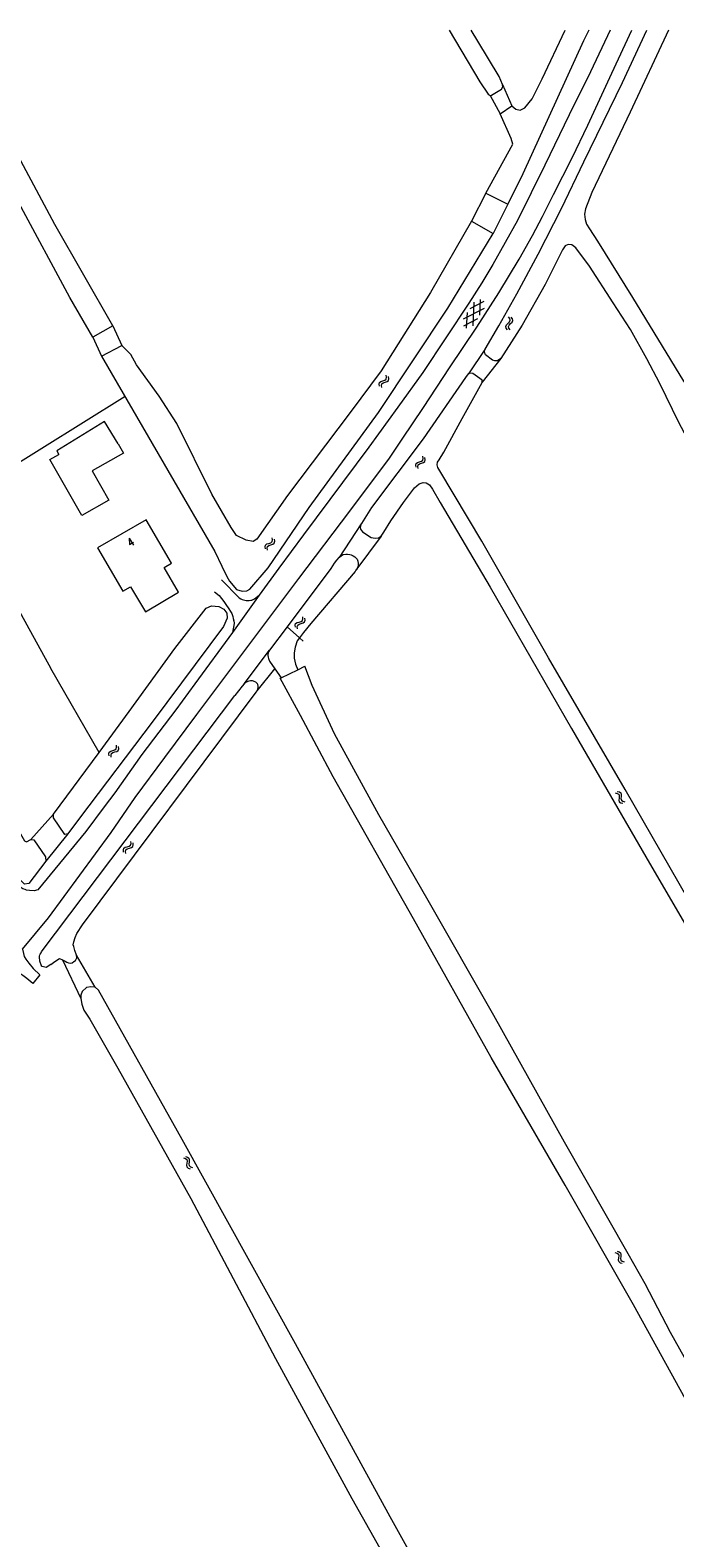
# Model space of a CAD drawing. Header units: metres. Extents: x 189705 to 199106, y 581686 to 588448.
# Tile 131 of 256: x 192796 to 192921, y 588156 to 588448. Entities that reach past the tile are written whole.
import ezdxf

# ---------------------------------------------------------------- set-up
doc = ezdxf.new("R2010")
doc.units = ezdxf.units.M
doc.layers.add('B-WA-OG-GBKN-G', color=7, linetype='Continuous', lineweight=18)
doc.styles.add('Style-STANDARD', font='STANDARD.shx')

msp = doc.modelspace()

# ---------------------------------------------------------------- linework, layer by layer
at = {"layer": 'B-WA-OG-GBKN-G'}
for p, q in [((192883.598, 588392.904), (192883.75, 588395.952)), ((192884.444, 588394.215), (192880.354, 588392.118)), ((192881.046, 588390.377), (192881.197, 588393.424)), ((192884.382, 588395.544), (192881.666, 588394.15)), ((192882.284, 588390.87), (192882.512, 588395.462)), ((192883.128, 588392.177), (192880.413, 588390.786)), ((192888.638, 588390.742), (192888.775, 588391.052)), ((192888.721, 588390.425), (192888.638, 588390.742)), ((192888.959, 588390.095), (192888.721, 588390.425)), ((192888.775, 588391.052), (192889.064, 588391.338)), ((192889.064, 588391.338), (192889.353, 588391.627)), ((192889.137, 588390.702), (192889.268, 588391)), ((192889.218, 588390.383), (192889.137, 588390.702)), ((192889.407, 588392.253), (192889.169, 588392.586)), ((192889.454, 588390.051), (192889.218, 588390.383)), ((192889.268, 588391), (192889.559, 588391.297)), ((192889.353, 588391.627), (192889.488, 588391.927)), ((192889.488, 588391.927), (192889.407, 588392.253)), ((192889.559, 588391.297), (192889.85, 588391.583)), ((192889.902, 588392.21), (192889.664, 588392.542)), ((192889.85, 588391.583), (192889.985, 588391.883)), ((192889.985, 588391.883), (192889.902, 588392.21)), ((192865.541, 588380.868), (192865.478, 588381.272)), ((192864.107, 588379.542), (192864.176, 588379.862)), ((192864.172, 588379.14), (192864.107, 588379.542)), ((192864.176, 588379.862), (192864.437, 588380.078)), ((192864.437, 588380.078), (192864.824, 588380.204)), ((192864.533, 588379.281), (192864.604, 588379.602)), ((192864.595, 588378.879), (192864.533, 588379.281)), ((192864.604, 588379.602), (192864.855, 588379.81)), ((192864.824, 588380.204), (192865.211, 588380.332)), ((192864.855, 588379.81), (192865.247, 588379.945)), ((192865.211, 588380.332), (192865.467, 588380.539)), ((192865.247, 588379.945), (192865.636, 588380.07)), ((192865.467, 588380.539), (192865.541, 588380.868)), ((192865.636, 588380.07), (192865.891, 588380.277)), ((192865.891, 588380.277), (192865.964, 588380.607)), ((192865.964, 588380.607), (192865.9, 588381.011)), ((192871.186, 588363.826), (192871.253, 588364.146)), ((192871.253, 588363.424), (192871.186, 588363.826)), ((192871.253, 588364.146), (192871.513, 588364.363)), ((192871.513, 588364.363), (192871.899, 588364.491)), ((192871.613, 588363.567), (192871.682, 588363.888)), ((192871.682, 588363.888), (192871.932, 588364.097)), ((192871.899, 588364.491), (192872.286, 588364.621)), ((192871.932, 588364.097), (192872.324, 588364.234)), ((192872.286, 588364.621), (192872.541, 588364.83)), ((192872.324, 588364.234), (192872.712, 588364.361)), ((192872.541, 588364.83), (192872.613, 588365.159)), ((192872.613, 588365.159), (192872.548, 588365.562)), ((192872.712, 588364.361), (192872.966, 588364.57)), ((192872.966, 588364.57), (192873.037, 588364.9)), ((192873.037, 588364.9), (192872.972, 588365.303)), ((192871.677, 588363.165), (192871.613, 588363.567)), ((192843.364, 588349.011), (192843.441, 588349.339)), ((192843.441, 588349.339), (192843.382, 588349.743)), ((192843.862, 588349.074), (192843.802, 588349.478)), ((192841.996, 588348.026), (192842.067, 588348.346)), ((192842.056, 588347.624), (192841.996, 588348.026)), ((192842.067, 588348.346), (192842.33, 588348.559)), ((192842.33, 588348.559), (192842.718, 588348.682)), ((192842.419, 588347.762), (192842.493, 588348.082)), ((192842.476, 588347.359), (192842.419, 588347.762)), ((192842.493, 588348.082), (192842.746, 588348.288)), ((192842.718, 588348.682), (192843.107, 588348.806)), ((192842.746, 588348.288), (192843.139, 588348.418)), ((192843.107, 588348.806), (192843.364, 588349.011)), ((192843.139, 588348.418), (192843.529, 588348.54)), ((192843.529, 588348.54), (192843.786, 588348.745)), ((192843.786, 588348.745), (192843.862, 588349.074)), ((192847.827, 588332.818), (192847.915, 588333.133)), ((192847.866, 588332.413), (192847.827, 588332.818)), ((192847.915, 588333.133), (192848.189, 588333.333)), ((192848.189, 588333.333), (192848.582, 588333.435)), ((192848.235, 588332.532), (192848.326, 588332.848)), ((192848.272, 588332.126), (192848.235, 588332.532)), ((192848.326, 588332.848), (192848.589, 588333.04)), ((192848.582, 588333.435), (192848.977, 588333.539)), ((192848.589, 588333.04), (192848.989, 588333.15)), ((192848.977, 588333.539), (192849.245, 588333.73)), ((192848.989, 588333.15), (192849.385, 588333.251)), ((192849.245, 588333.73), (192849.339, 588334.053)), ((192849.339, 588334.053), (192849.301, 588334.46)), ((192849.385, 588333.251), (192849.652, 588333.442)), ((192849.652, 588333.442), (192849.745, 588333.767)), ((192849.745, 588333.767), (192849.706, 588334.174)), ((192811.733, 588307.901), (192811.816, 588308.217)), ((192811.816, 588308.217), (192812.087, 588308.42)), ((192812.087, 588308.42), (192812.479, 588308.529)), ((192812.479, 588308.529), (192812.872, 588308.638)), ((192812.492, 588308.134), (192812.89, 588308.25)), ((192812.872, 588308.638), (192813.137, 588308.834)), ((192812.89, 588308.25), (192813.284, 588308.357)), ((192813.137, 588308.834), (192813.227, 588309.158)), ((192813.227, 588309.158), (192813.182, 588309.565)), ((192813.284, 588308.357), (192813.549, 588308.552)), ((192813.549, 588308.552), (192813.637, 588308.878)), ((192813.637, 588308.878), (192813.592, 588309.284)), ((192811.779, 588307.496), (192811.733, 588307.901)), ((192812.146, 588307.621), (192812.232, 588307.938)), ((192812.189, 588307.216), (192812.146, 588307.621)), ((192812.232, 588307.938), (192812.492, 588308.134)), ((192909.838, 588300.319), (192910.233, 588300.219)), ((192910.233, 588300.219), (192910.501, 588300.03)), ((192910.242, 588300.607), (192910.638, 588300.511)), ((192910.501, 588300.03), (192910.596, 588299.717)), ((192910.596, 588299.717), (192910.568, 588299.304)), ((192910.638, 588300.511), (192910.907, 588300.324)), ((192910.907, 588300.324), (192911.004, 588299.999)), ((192910.971, 588299.594), (192910.938, 588299.187)), ((192911.004, 588299.999), (192910.971, 588299.594)), ((192910.568, 588299.304), (192910.532, 588298.897)), ((192910.532, 588298.897), (192910.625, 588298.581)), ((192910.625, 588298.581), (192910.9, 588298.387)), ((192910.9, 588298.387), (192911.297, 588298.289)), ((192910.938, 588299.187), (192911.031, 588298.871)), ((192911.031, 588298.871), (192911.305, 588298.675)), ((192911.305, 588298.675), (192911.701, 588298.577)), ((192816.046, 588290.502), (192816.003, 588290.909)), ((192814.547, 588289.251), (192814.631, 588289.567)), ((192814.591, 588288.846), (192814.547, 588289.251)), ((192814.631, 588289.567), (192814.903, 588289.769)), ((192814.903, 588289.769), (192815.295, 588289.876)), ((192814.958, 588288.969), (192815.045, 588289.285)), ((192814.999, 588288.564), (192814.958, 588288.969)), ((192815.045, 588289.285), (192815.307, 588289.481)), ((192815.295, 588289.876), (192815.689, 588289.984)), ((192815.307, 588289.481), (192815.706, 588289.595)), ((192815.689, 588289.984), (192815.955, 588290.178)), ((192815.706, 588289.595), (192816.1, 588289.7)), ((192815.955, 588290.178), (192816.046, 588290.502)), ((192816.1, 588289.7), (192816.365, 588289.895)), ((192816.365, 588289.895), (192816.454, 588290.22)), ((192816.454, 588290.22), (192816.412, 588290.626)), ((192826.182, 588229.572), (192826.568, 588229.443)), ((192826.568, 588229.443), (192826.822, 588229.234)), ((192826.606, 588229.829), (192826.994, 588229.704)), ((192826.994, 588229.704), (192827.248, 588229.497)), ((192827.248, 588229.497), (192827.321, 588229.166)), ((192826.834, 588228.505), (192826.769, 588228.103)), ((192826.769, 588228.103), (192826.837, 588227.781)), ((192826.822, 588229.234), (192826.893, 588228.916)), ((192826.893, 588228.916), (192826.834, 588228.505)), ((192826.837, 588227.781), (192827.097, 588227.566)), ((192827.097, 588227.566), (192827.486, 588227.439)), ((192827.258, 588228.765), (192827.195, 588228.361)), ((192827.195, 588228.361), (192827.263, 588228.039)), ((192827.321, 588229.166), (192827.258, 588228.765)), ((192827.263, 588228.039), (192827.522, 588227.824)), ((192827.522, 588227.824), (192827.91, 588227.696)), ((192909.789, 588211.194), (192910.181, 588211.081)), ((192910.181, 588211.081), (192910.442, 588210.882)), ((192910.203, 588211.468), (192910.596, 588211.358)), ((192910.482, 588210.154), (192910.433, 588209.749)), ((192910.433, 588209.749), (192910.514, 588209.43)), ((192910.442, 588210.882), (192910.525, 588210.567)), ((192910.525, 588210.567), (192910.482, 588210.154)), ((192910.514, 588209.43), (192910.782, 588209.226)), ((192910.596, 588211.358), (192910.857, 588211.161)), ((192910.782, 588209.226), (192911.175, 588209.114)), ((192910.896, 588210.43), (192910.849, 588210.024)), ((192910.849, 588210.024), (192910.93, 588209.705)), ((192910.857, 588211.161), (192910.943, 588210.834)), ((192910.943, 588210.834), (192910.896, 588210.43)), ((192910.93, 588209.705), (192911.196, 588209.5)), ((192911.196, 588209.5), (192911.59, 588209.388))]:
    msp.add_line(p, q, dxfattribs=at)
at = {"layer": 'B-WA-OG-GBKN-G', "flags": 128}
for points in [[(192812.482, 588390.828), (192801.279, 588410.477), (192791.621, 588428.521), (192783.42, 588442.15), (192780.017, 588448.172)], [(192794.969, 588269.989), (192800.056, 588276.094), (192812.198, 588292.605), (192816.833, 588299.4), (192822.543, 588307.151), (192828.743, 588315.507), (192839.621, 588329.946), (192848.52, 588341.887), (192858.421, 588354.937), (192866.085, 588365.211), (192868.532, 588368.849), (192872.704, 588375.012), (192877.728, 588382.718), (192883.033, 588390.574), (192887.311, 588397.245), (192891.231, 588403.766), (192893.813, 588408.343), (192895.726, 588412.036), (192897.873, 588416.286), (192901.52, 588423.445), (192904.549, 588429.771), (192909.187, 588439.818), (192913.037, 588448.172)], [(192908.886, 588448.172), (192905.046, 588440.109), (192900.906, 588431.735), (192896.194, 588421.968), (192890.89, 588411.24), (192886.113, 588402.719), (192883.998, 588399.18), (192881.446, 588395.213), (192872.534, 588381.773), (192867.722, 588375.107), (192862.113, 588367.355), (192849.433, 588350.315), (192844.648, 588343.852), (192840.841, 588338.651)], [(192877.693, 588448.172), (192883.606, 588438.178), (192885.225, 588435.734), (192885.588, 588435.517)], [(192887.995, 588437.643), (192887.363, 588439.204), (192883.21, 588446.015), (192881.95, 588448.172)], [(192884.629, 588386.324), (192887.28, 588390.819), (192890.751, 588397.029), (192894.918, 588404.763), (192899.437, 588413.571), (192903.739, 588422.672), (192911.217, 588438.034), (192915.932, 588448.172)], [(192904.708, 588448.172), (192903.702, 588446.096), (192891.949, 588420.319), (192889.007, 588414.436)], [(192889.823, 588433.527), (192890.578, 588432.847), (192891.393, 588432.677), (192892.332, 588433.083), (192893.77, 588434.865), (192895.672, 588438.756), (192900.138, 588448.172)], [(192920.172, 588448.172), (192912.705, 588432.249), (192905.304, 588416.675), (192904.066, 588413.506), (192903.905, 588412.485), (192903.994, 588411.482), (192904.247, 588410.549), (192904.872, 588409.659), (192906.426, 588407.259), (192913.173, 588396.36), (192923.082, 588380.15), (192924.791, 588378.009)], [(192885.588, 588435.517), (192885.856, 588435.555), (192887.774, 588436.756), (192888.045, 588437.203), (192887.995, 588437.643)], [(192887.995, 588437.643), (192889.823, 588433.527)], [(192885.588, 588435.517), (192887.554, 588431.963)], [(192884.748, 588416.578), (192890.007, 588426.062), (192889.695, 588427.161), (192887.554, 588431.963)], [(192887.554, 588431.963), (192889.823, 588433.527)], [(192884.748, 588416.578), (192882, 588411.134)], [(192884.748, 588416.578), (192889.007, 588414.436)], [(192808.616, 588388.635), (192804.151, 588396.317), (192794.271, 588414.673)], [(192889.007, 588414.436), (192886.214, 588408.742)], [(192882, 588411.134), (192874.031, 588397.301), (192864.486, 588382.1), (192858.498, 588374.076), (192846.339, 588357.982), (192840.423, 588349.476), (192839.668, 588349.033), (192838.355, 588349.276), (192836.486, 588350.205), (192835.44, 588351.738), (192831.69, 588358.217), (192824.873, 588371.918), (192821.454, 588377.204), (192817.109, 588383.265), (192816.002, 588385.301), (192814.235, 588387.035)], [(192882, 588411.134), (192886.214, 588408.742)], [(192810.287, 588384.965), (192832.24, 588347.118), (192833.632, 588344.236), (192834.584, 588342.274), (192835.12, 588341.342), (192836.477, 588339.736), (192837.551, 588339.432), (192838.461, 588339.506), (192839.07, 588339.796), (192842.61, 588343.936), (192850.548, 588355.605), (192863.957, 588374.049), (192877.397, 588394.281), (192886.214, 588408.742)], [(193000, 588243.638), (192997.124, 588248.171), (192983.039, 588270.293), (192970.099, 588291.147), (192951.254, 588321.779), (192940.079, 588340.752), (192925.381, 588366.015), (192922.129, 588372.124), (192918.504, 588379.675), (192915.94, 588384.443), (192912.778, 588390.118), (192909.461, 588395.291), (192904.832, 588402.438), (192902.176, 588405.99), (192901.438, 588406.564), (192900.743, 588406.611), (192900.164, 588406.376), (192899.647, 588405.553), (192896.282, 588398.894), (192891.795, 588390.986), (192887.642, 588384.523)], [(192812.482, 588390.828), (192808.616, 588388.635)], [(192812.482, 588390.828), (192814.235, 588387.035)], [(192808.616, 588388.635), (192810.287, 588384.965)], [(192810.287, 588384.965), (192814.235, 588387.035)], [(192884.595, 588386.273), (192881.394, 588381.547)], [(192887.642, 588384.523), (192884.078, 588379.9)], [(192887.642, 588384.523), (192887.02, 588384.046), (192886.484, 588384.036), (192886.068, 588384.216), (192884.682, 588385.199), (192884.516, 588385.744), (192884.593, 588386.263)], [(192884.593, 588386.263), (192884.629, 588386.324)], [(192884.629, 588386.324), (192884.595, 588386.273)], [(192881.394, 588381.547), (192881.345, 588381.525), (192880.815, 588380.811), (192872.598, 588368.957), (192862.626, 588355.63), (192860.645, 588352.521)], [(192884.077, 588379.921), (192884.063, 588380.306), (192882.231, 588381.642), (192881.711, 588381.686), (192881.394, 588381.547)], [(193000, 588148.028), (192992.163, 588161.644), (192973.75, 588193.358), (192956.954, 588222.35), (192942.436, 588247.723), (192923.945, 588279.699), (192911.764, 588300.934), (192896.909, 588326.483), (192884.007, 588349.08), (192875.85, 588362.713), (192875.435, 588363.4), (192875.357, 588363.914), (192875.42, 588364.408), (192875.694, 588364.896), (192876.647, 588366.375), (192880.167, 588372.871), (192884.033, 588379.842)], [(192884.033, 588379.842), (192884.077, 588379.921)], [(192884.078, 588379.9), (192884.033, 588379.842)], [(192814.918, 588377.123), (192782.53, 588356.959)], [(192813.513, 588367.961), (192810.89, 588372.276), (192801.624, 588366.645), (192802.055, 588365.936)], [(192813.513, 588367.961), (192814.598, 588366.177), (192808.484, 588362.718), (192811.7, 588357.035), (192806.475, 588354.079), (192800.321, 588364.955), (192802.055, 588365.936)], [(192864.456, 588350.09), (192865, 588350.829), (192866.38, 588353.059), (192868.791, 588356.633), (192870.927, 588359.456), (192871.849, 588360.215), (192872.625, 588360.461), (192873.216, 588360.405), (192873.82, 588360.047), (192874.464, 588359.156), (192875.946, 588356.58), (192885.625, 588340.195)], [(192782.531, 588356.959), (192800.472, 588324.412)], [(192825.195, 588339.199), (192822.415, 588343.993), (192823.835, 588344.817), (192818.934, 588353.27), (192809.551, 588347.829), (192814.428, 588339.42), (192815.917, 588340.283)], [(192860.62, 588352.483), (192856.323, 588345.946)], [(192860.619, 588352.48), (192860.402, 588351.825), (192860.48, 588351.402), (192860.854, 588350.921), (192862.544, 588349.841), (192863.334, 588349.67), (192863.95, 588349.774), (192864.456, 588350.09)], [(192860.645, 588352.521), (192860.619, 588352.48)], [(192860.645, 588352.521), (192860.62, 588352.483)], [(192864.456, 588350.09), (192859.608, 588343.452)], [(192856.309, 588345.934), (192856.729, 588346.291), (192857.153, 588346.511), (192857.636, 588346.583), (192857.992, 588346.606), (192858.398, 588346.551), (192858.702, 588346.461), (192859.081, 588346.278), (192859.411, 588346.06), (192859.814, 588345.624), (192859.963, 588345.242), (192860.035, 588344.758), (192860.006, 588344.326), (192859.901, 588343.946), (192859.72, 588343.617), (192859.608, 588343.452)], [(192856.309, 588345.934), (192855.846, 588345.405), (192855.384, 588344.825), (192854.714, 588343.839), (192846.254, 588332.511)], [(192859.608, 588343.452), (192859.463, 588343.239), (192850.859, 588333.125), (192849.416, 588331.404), (192848.651, 588330.343)], [(192833.571, 588341.612), (192836.947, 588338.126), (192837.301, 588337.945), (192837.579, 588337.817), (192837.839, 588337.726), (192838.087, 588337.659), (192838.337, 588337.602), (192838.544, 588337.579), (192838.925, 588337.602), (192839.219, 588337.636), (192839.434, 588337.698), (192839.695, 588337.771), (192839.945, 588337.922), (192840.841, 588338.651)], [(192815.917, 588340.283), (192818.837, 588335.398), (192825.195, 588339.199)], [(192832.229, 588339.261), (192833.087, 588338.541), (192834.017, 588337.39), (192834.419, 588336.827), (192834.971, 588336.009), (192835.322, 588335.472), (192835.548, 588335.064), (192835.746, 588334.478), (192835.844, 588334.121), (192835.916, 588333.638), (192835.943, 588333.714), (192835.988, 588333.129), (192835.693, 588331.378)], [(192840.841, 588338.651), (192835.693, 588331.378)], [(192885.625, 588340.195), (192901.37, 588312.775), (192915.768, 588287.911), (192938.189, 588249.47), (192959.405, 588212.813), (192984.636, 588169.15), (193000, 588142.338)], [(192809.833, 588308.168), (192815.677, 588316.075), (192824.511, 588328.324), (192830.56, 588336.118), (192831.624, 588336.537), (192833.022, 588336.41), (192833.984, 588335.952), (192834.565, 588335.162), (192834.654, 588334.15), (192833.927, 588332.583), (192820.343, 588314.272), (192806.054, 588295.409), (192803.79, 588292.382)], [(192846.254, 588332.511), (192842.857, 588327.961)], [(192846.254, 588332.511), (192848.651, 588330.343)], [(192835.693, 588331.378), (192828.413, 588321.456), (192824.683, 588316.407), (192818.1, 588307.774), (192812.901, 588300.324), (192810.843, 588297.572), (192807.268, 588292.801), (192797.993, 588281.499), (192797.254, 588281.328), (192796.365, 588281.361), (192795.756, 588281.468), (192795.528, 588281.546), (192795.046, 588281.703), (192794.87, 588281.857), (192794.086, 588282.321), (192793.404, 588282.835), (192792.898, 588283.145), (192792.268, 588283.786), (192791.79, 588284.323), (192790.962, 588285.576)], [(192848.651, 588330.343), (192848.237, 588329.768), (192847.794, 588328.578), (192847.657, 588327.436), (192847.648, 588326.394), (192847.892, 588325.248), (192848.318, 588324.179)], [(192848.651, 588330.343), (192849.352, 588329.708)], [(192774.787, 588327.416), (192776.177, 588324.554), (192795.364, 588291.04), (192795.764, 588290.832), (192796.628, 588291.284)], [(192837.92, 588321.474), (192842.857, 588327.961)], [(192842.857, 588327.961), (192842.677, 588327.632), (192842.584, 588327.384), (192842.545, 588327.176), (192842.544, 588326.972), (192842.574, 588326.619), (192842.64, 588326.336), (192842.864, 588325.826), (192843.896, 588324.34)], [(192799.542, 588287.064), (192796.223, 588282.75), (192795.403, 588282.626), (192792.924, 588285.069), (192785.681, 588297.836), (192773.321, 588320.947), (192771.146, 588325.236)], [(192809.833, 588308.168), (192800.47, 588324.415)], [(192840.476, 588320.104), (192843.896, 588324.34)], [(192843.896, 588324.34), (192845.091, 588322.62)], [(192845.091, 588322.62), (192848.318, 588324.179)], [(192848.318, 588324.179), (192849.707, 588324.849)], [(193000, 588054.986), (192994.494, 588064.515), (192991.597, 588069.985), (192985.353, 588080.9), (192969.713, 588109.23), (192958.603, 588129.191), (192947.513, 588148.075), (192939.494, 588162.248), (192930.793, 588177.345), (192920.537, 588195.718), (192915.611, 588205.145), (192912.31, 588210.951), (192900.016, 588232.604), (192886.318, 588257.122), (192873.601, 588279.468), (192864.018, 588296.065), (192855.463, 588311.766), (192851.134, 588321.111), (192849.707, 588324.849)], [(192805.458, 588268.855), (192805.135, 588269.747), (192804.939, 588270.511), (192804.84, 588270.868), (192804.921, 588271.4), (192805.233, 588272.262), (192805.545, 588273.021), (192806.602, 588274.74), (192840.296, 588319.852), (192840.476, 588320.104)], [(192837.92, 588321.474), (192837.56, 588321.019), (192836.146, 588319.202)], [(192840.476, 588320.104), (192840.606, 588320.434), (192840.659, 588320.713), (192840.687, 588320.992), (192840.613, 588321.297), (192840.512, 588321.476), (192840.359, 588321.635), (192840.185, 588321.784), (192839.907, 588321.913), (192839.78, 588321.965), (192839.577, 588322.018), (192839.196, 588322.047), (192838.865, 588321.974), (192838.636, 588321.899), (192838.406, 588321.8), (192838.159, 588321.684), (192837.92, 588321.474)], [(192844.899, 588322.527), (192845.091, 588322.62)], [(192985.681, 588071.286), (192985.776, 588071.877), (192985.645, 588072.666), (192983.493, 588076.492), (192973.025, 588094.909), (192958.728, 588120.595), (192942.294, 588149.265), (192929.732, 588171.399), (192913.351, 588201.075), (192900.12, 588224.236), (192885.81, 588249.032), (192870.766, 588275.878), (192855.191, 588303.405), (192848.834, 588315.284), (192844.899, 588322.527)], [(192800.511, 588267.043), (192799.59, 588266.442), (192798.804, 588266.652), (192798.703, 588266.729), (192798.653, 588266.806), (192798.356, 588267.672), (192798.332, 588267.901), (192798.285, 588268.359), (192798.313, 588268.664), (192798.341, 588268.917), (192798.419, 588269.069), (192798.599, 588269.322), (192798.702, 588269.473), (192798.831, 588269.675), (192836.146, 588319.202)], [(192800.978, 588296.186), (192809.833, 588308.168)], [(192796.628, 588291.284), (192800.978, 588296.186)], [(192803.79, 588292.382), (192803.226, 588292.22), (192801.006, 588295.44), (192800.978, 588296.186)], [(192796.628, 588291.284), (192797.214, 588291.218), (192799.465, 588287.93), (192799.542, 588287.064)], [(192803.79, 588292.382), (192799.542, 588287.064)], [(192794.969, 588269.989), (192795.166, 588269.149), (192795.339, 588268.588), (192795.614, 588268.103), (192796.242, 588267.284), (192797.072, 588266.286), (192798.358, 588265.004), (192796.97, 588263.339), (192795.81, 588264.315), (192795.077, 588264.881), (192794.471, 588265.292), (192794.125, 588265.377), (192793.71, 588265.452), (192793.202, 588265.558), (192792.808, 588265.56), (192792.402, 588265.545), (192792.032, 588265.492), (192791.038, 588265.196)], [(192800.511, 588267.043), (192801.279, 588267.646), (192802.173, 588268.223), (192802.756, 588267.964)], [(192802.756, 588267.964), (192803.287, 588267.654), (192803.59, 588267.474), (192803.92, 588267.369), (192804.25, 588267.315), (192804.606, 588267.388), (192804.938, 588267.589), (192805.271, 588267.814), (192805.425, 588268.042), (192805.504, 588268.321), (192805.458, 588268.855)], [(192802.756, 588267.964), (192806.269, 588260.424)], [(192809.06, 588262.673), (192805.458, 588268.855)], [(192809.06, 588262.673), (192808.267, 588262.739), (192807.391, 588262.559), (192806.54, 588261.799), (192806.326, 588261.103), (192806.269, 588260.424)], [(192928.58, 588050.161), (192925.088, 588055.335), (192919.741, 588064.356), (192909.022, 588083.363), (192890.593, 588116.114), (192866.229, 588159.981), (192847.864, 588193.518), (192825.93, 588233.083), (192809.723, 588262.084), (192809.06, 588262.673)], [(192806.269, 588260.424), (192806.473, 588259.376), (192806.881, 588258.214), (192808.018, 588256.43), (192813.472, 588246.959), (192827.64, 588221.673), (192844.032, 588190.666), (192858.834, 588163.544), (192874.483, 588135.649), (192882.25, 588122.016), (192889.527, 588109.469), (192898.389, 588093.334), (192908.187, 588075.155), (192920.459, 588052.948), (192923.16, 588047.574)]]:
    msp.add_lwpolyline(points, dxfattribs=at)

# ---------------------------------------------------------------- texts
at = {"layer": 'B-WA-OG-GBKN-G', "style": 'Style-STANDARD'}
msp.add_text('4', height=1.6, rotation=31.92646, dxfattribs=at).set_placement((192815.84, 588347.886))

doc.saveas('drawing.dxf')
